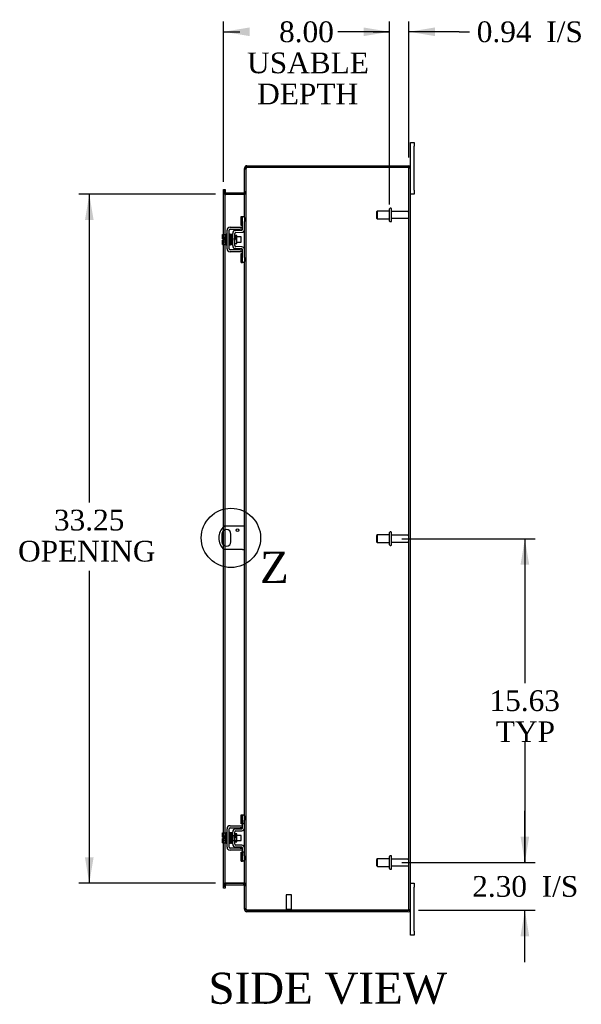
# Model space of a CAD drawing. Header units: inches. Extents: x 6 to 235, y 0 to 157.
# Tile 5 of 8: x 131 to 159, y 55 to 103. Entities that reach past the tile are written whole.
import ezdxf
from ezdxf.enums import TextEntityAlignment as Align
from ezdxf.lldxf.tags import DXFTag

# ---------------------------------------------------------------- set-up
doc = ezdxf.new("R2010")
doc.units = ezdxf.units.IN
doc.header["$MEASUREMENT"] = 0
doc.layers.get('0').update_dxf_attribs({"linetype": 'CONTINUOUS'})
for name, color, linetype in [('COM40153-1', 7, 'CONTINUOUS'), ('COM42667', 7, 'CONTINUOUS'), ('COM42780', 7, 'CONTINUOUS'), ('COM48445', 7, 'CONTINUOUS'), ('DEFAULT', 7, 'CONTINUOUS'), ('FET07710', 7, 'CONTINUOUS'), ('SCC19011', 7, 'CONTINUOUS'), ('SPR20265', 7, 'CONTINUOUS'), ('STD21878', 7, 'CONTINUOUS'), ('STD26094', 7, 'CONTINUOUS'), ('WAF25035', 7, 'CONTINUOUS')]:
    doc.layers.add(name, color=color, linetype=linetype)
doc.styles.add('SEACAD_TIMES_NEW_ROMAN', font='times.ttf')
tags = doc.linetypes.add('CENTER2', pattern=[1.125, 0.75, -0.125, 0.125, -0.125]).pattern_tags.tags
tags[10:11] = [DXFTag(74, 4), DXFTag(75, 0), DXFTag(340, '0'), DXFTag(46, 0.0), DXFTag(50, 0.0), DXFTag(44, 0.0), DXFTag(45, 0.0)]
tags[8:9] = [DXFTag(74, 4), DXFTag(75, 0), DXFTag(340, '0'), DXFTag(46, 0.0), DXFTag(50, 0.0), DXFTag(44, 0.0), DXFTag(45, 0.0)]
tags[6:7] = [DXFTag(74, 4), DXFTag(75, 0), DXFTag(340, '0'), DXFTag(46, 0.0), DXFTag(50, 0.0), DXFTag(44, 0.0), DXFTag(45, 0.0)]
tags[4:5] = [DXFTag(74, 4), DXFTag(75, 0), DXFTag(340, '0'), DXFTag(46, 0.0), DXFTag(50, 0.0), DXFTag(44, 0.0), DXFTag(45, 0.0)]

# ---------------------------------------------------------------- blocks, each defined once
blk = doc.blocks.new('GDIMGGROUP5')
at = {"layer": 'DEFAULT', "linetype": 'Continuous'}
for points in [[(156.035, 63.387), (155.618, 63.387), (155.826, 62.137)], [(156.035, 58.584), (155.826, 59.834), (155.618, 58.584)]]:
    blk.add_hatch(color=136, dxfattribs=at).paths.add_polyline_path(points)
at = {"layer": 'DEFAULT', "color": 136, "linetype": 'Continuous'}
for p, q in [((155.826, 62.137), (155.826, 64.637)), ((149.898, 62.137), (156.326, 62.137)), ((150.699, 59.834), (156.326, 59.834)), ((155.826, 57.334), (155.826, 59.834))]:
    blk.add_line(p, q, dxfattribs=at)
at = {"layer": 'DEFAULT', "color": 136, "linetype": 'Continuous', "style": 'SEACAD_TIMES_NEW_ROMAN'}
for s, p in [('2.30', (153.285, 61.485)), ('I/S', (156.639, 61.485))]:
    blk.add_text(s, height=1, dxfattribs=at).set_placement(p, align=Align.TOP_LEFT)
blk = doc.blocks.new('GDIMGGROUP6')
at = {"layer": 'DEFAULT', "linetype": 'Continuous'}
for points in [[(156.035, 76.512), (155.826, 77.762), (155.618, 76.512)], [(156.035, 63.387), (155.618, 63.387), (155.826, 62.137)]]:
    blk.add_hatch(color=136, dxfattribs=at).paths.add_polyline_path(points)
at = {"layer": 'DEFAULT', "color": 136, "linetype": 'Continuous'}
for p, q in [((149.898, 77.762), (156.326, 77.762)), ((155.826, 77.762), (155.826, 70.799)), ((155.826, 67.949), (155.826, 62.137)), ((149.898, 62.137), (156.326, 62.137))]:
    blk.add_line(p, q, dxfattribs=at)
at = {"layer": 'DEFAULT', "color": 136, "linetype": 'Continuous', "style": 'SEACAD_TIMES_NEW_ROMAN'}
for s, p in [('15.63', (154.12, 70.449)), ('TYP', (154.428, 68.949))]:
    blk.add_text(s, height=1, dxfattribs=at).set_placement(p, align=Align.TOP_LEFT)
blk = doc.blocks.new('GDIMGGROUP13')
at = {"layer": 'DEFAULT', "linetype": 'Continuous'}
for points in [[(142.544, 102.431), (141.294, 102.223), (142.544, 102.015)], [(148.048, 102.431), (148.048, 102.015), (149.298, 102.223)]]:
    blk.add_hatch(color=136, dxfattribs=at).paths.add_polyline_path(points)
at = {"layer": 'DEFAULT', "color": 136, "linetype": 'Continuous'}
for p, q in [((141.294, 94.988), (141.294, 102.723)), ((149.298, 93.887), (149.298, 102.723)), ((141.294, 102.223), (142.078, 102.223)), ((148.513, 102.223), (149.298, 102.223))]:
    blk.add_line(p, q, dxfattribs=at)
at = {"layer": 'DEFAULT', "color": 136, "linetype": 'Continuous', "style": 'SEACAD_TIMES_NEW_ROMAN'}
for s, p in [('8.00', (143.969, 102.723)), ('USABLE', (142.428, 101.223)), ('DEPTH', (142.914, 99.723))]:
    blk.add_text(s, height=1, dxfattribs=at).set_placement(p, align=Align.TOP_LEFT)
blk = doc.blocks.new('GDIMGGROUP20')
at = {"layer": 'DEFAULT', "linetype": 'Continuous'}
for points in [[(134.606, 93.137), (135.022, 93.137), (134.814, 94.387)], [(134.606, 62.387), (134.814, 61.137), (135.022, 62.387)]]:
    blk.add_hatch(color=136, dxfattribs=at).paths.add_polyline_path(points)
at = {"layer": 'DEFAULT', "color": 136, "linetype": 'Continuous'}
for p, q in [((140.902, 94.387), (134.314, 94.387)), ((134.814, 94.387), (134.814, 79.511)), ((134.814, 76.205), (134.814, 61.137)), ((140.902, 61.137), (134.314, 61.137))]:
    blk.add_line(p, q, dxfattribs=at)
at = {"layer": 'DEFAULT', "color": 136, "linetype": 'Continuous', "style": 'SEACAD_TIMES_NEW_ROMAN'}
for s, p in [('33.25', (133.108, 79.161)), ('OPENING ', (131.378, 77.661))]:
    blk.add_text(s, height=1, dxfattribs=at).set_placement(p, align=Align.TOP_LEFT)
blk = doc.blocks.new('GDIMGGROUP26')
at = {"layer": 'DEFAULT', "linetype": 'Continuous'}
for points in [[(148.048, 102.431), (148.048, 102.015), (149.298, 102.223)], [(151.485, 102.431), (150.235, 102.223), (151.485, 102.015)]]:
    blk.add_hatch(color=136, dxfattribs=at).paths.add_polyline_path(points)
at = {"layer": 'DEFAULT', "color": 136, "linetype": 'Continuous'}
for p, q in [((149.298, 93.887), (149.298, 102.723)), ((150.235, 96.154), (150.235, 102.723)), ((149.298, 102.223), (146.798, 102.223)), ((152.656, 102.223), (150.235, 102.223)), ((152.656, 102.223), (153.156, 102.223))]:
    blk.add_line(p, q, dxfattribs=at)
at = {"layer": 'DEFAULT', "color": 136, "linetype": 'Continuous', "style": 'SEACAD_TIMES_NEW_ROMAN'}
for s, p in [('0.94', (153.506, 102.723)), ('I/S', (156.86, 102.723))]:
    blk.add_text(s, height=1, dxfattribs=at).set_placement(p, align=Align.TOP_LEFT)
blk = doc.blocks.new('SE1')
at = {"color": 136, "linetype": 'Continuous', "style": 'SEACAD_TIMES_NEW_ROMAN'}
blk.add_text('Z', height=1.5, dxfattribs=at).set_placement((143.052, 77.133), align=Align.TOP_LEFT)
blk = doc.blocks.new('SE')
at = {"layer": 'DEFAULT', "color": 7, "linetype": 'CENTER2'}
blk.add_circle((141.65, 77.802), 1.431, dxfattribs=at)
at = {"layer": 'DEFAULT'}
blk.add_blockref('SE1', (0, 0), dxfattribs=at)

msp = doc.modelspace()

# ---------------------------------------------------------------- linework, layer by layer
at = {"layer": 'COM40153-1', "color": 7}
for p, q in [((141.213, 77.983), (141.213, 77.62)), ((142.199, 78.364), (141.31, 78.364)), ((141.65, 77.62), (141.65, 77.983)), ((142.307, 78.364), (142.199, 78.364)), ((142.199, 77.239), (141.31, 77.239)), ((142.199, 77.239), (142.307, 77.239))]:
    msp.add_line(p, q, dxfattribs=at)
msp.add_circle((141.963, 78.177), 0.0625, dxfattribs=at)
for centre, radius, start, end in [((141.807, 77.802), 0.75, 131.4096, 228.5904), ((141.432, 77.983), 0.218, 0, 180), ((141.432, 77.62), 0.218, 180, 0)]:
    msp.add_arc(centre, radius, start, end, dxfattribs=at)
at = {"layer": 'COM42667', "color": 7}
for p, q in [((141.461, 91.754), (141.461, 92.645)), ((141.556, 91.754), (141.556, 92.645)), ((141.604, 92.788), (142.087, 92.788)), ((141.604, 92.693), (142.087, 92.693)), ((142.087, 92.788), (142.212, 92.788)), ((142.212, 92.693), (142.087, 92.693)), ((142.087, 91.706), (141.604, 91.706)), ((142.087, 91.706), (142.212, 91.706)), ((142.087, 91.611), (141.604, 91.611)), ((142.212, 91.611), (142.087, 91.611)), ((141.461, 62.878), (141.461, 63.769)), ((141.556, 62.878), (141.556, 63.769)), ((141.604, 63.912), (142.087, 63.912)), ((141.604, 63.817), (142.087, 63.817)), ((142.087, 63.912), (142.212, 63.912)), ((142.212, 63.817), (142.087, 63.817)), ((142.087, 62.83), (141.604, 62.83)), ((142.087, 62.735), (141.604, 62.735)), ((142.087, 62.83), (142.212, 62.83)), ((142.212, 62.735), (142.087, 62.735))]:
    msp.add_line(p, q, dxfattribs=at)
for centre, radius, start, end in [((141.604, 92.645), 0.143, 90, 180), ((141.604, 92.645), 0.048, 90, 180), ((141.604, 91.754), 0.143, 180, 270), ((141.604, 91.754), 0.048, 180, 270), ((141.604, 63.769), 0.143, 90, 180), ((141.604, 63.769), 0.048, 90, 180), ((141.604, 62.878), 0.143, 180, 270), ((141.604, 62.878), 0.048, 180, 270)]:
    msp.add_arc(centre, radius, start, end, dxfattribs=at)
at = {"layer": 'COM42780', "color": 7}
for p, q in [((142.147, 92.878), (142.147, 93.315)), ((142.147, 93.315), (142.198, 93.315)), ((142.212, 93.315), (142.198, 93.315)), ((142.212, 93.065), (142.212, 93.315)), ((142.212, 93.315), (142.307, 93.315)), ((142.307, 93.268), (142.307, 93.065)), ((141.875, 92.639), (142.164, 92.645)), ((142.198, 92.878), (142.147, 92.878)), ((142.198, 92.878), (142.212, 92.878)), ((142.212, 92.693), (142.212, 93.065)), ((142.307, 92.693), (142.307, 93.065)), ((141.735, 91.903), (141.735, 92.496)), ((141.83, 91.903), (141.83, 92.496)), ((141.925, 92.395), (141.858, 92.395)), ((141.877, 92.544), (142.166, 92.55)), ((141.925, 92.005), (141.925, 92.395)), ((141.83, 92.005), (141.925, 92.005)), ((142.164, 91.755), (141.875, 91.76)), ((142.166, 91.85), (141.877, 91.855)), ((142.212, 91.334), (142.212, 91.707)), ((142.307, 91.334), (142.307, 91.707)), ((142.147, 91.084), (142.147, 91.521)), ((142.147, 91.521), (142.198, 91.521)), ((142.212, 91.521), (142.198, 91.521)), ((142.212, 91.084), (142.212, 91.334)), ((142.307, 91.334), (142.307, 91.131)), ((142.147, 91.084), (142.198, 91.084)), ((142.198, 91.084), (142.212, 91.084)), ((142.307, 91.084), (142.212, 91.084)), ((142.147, 64.002), (142.147, 64.439)), ((142.147, 64.439), (142.198, 64.439)), ((142.212, 64.439), (142.198, 64.439)), ((142.212, 64.189), (142.212, 64.439)), ((142.212, 64.439), (142.307, 64.439)), ((142.212, 63.817), (142.212, 64.189)), ((142.214, 64.002), (142.214, 64.439)), ((142.307, 64.392), (142.307, 64.189)), ((142.307, 63.817), (142.307, 64.189)), ((141.875, 63.763), (142.164, 63.769)), ((141.877, 63.668), (142.166, 63.674)), ((142.198, 64.002), (142.147, 64.002)), ((142.198, 64.002), (142.212, 64.002)), ((142.307, 64.002), (142.212, 64.002)), ((141.735, 63.027), (141.735, 63.62)), ((141.735, 63.449), (141.925, 63.449)), ((141.925, 63.43), (141.735, 63.43)), ((141.735, 63.217), (141.925, 63.217)), ((141.735, 63.199), (141.925, 63.199)), ((141.83, 63.027), (141.83, 63.62)), ((141.858, 63.519), (141.83, 63.519)), ((141.925, 63.519), (141.858, 63.519)), ((141.925, 63.129), (141.925, 63.519)), ((141.83, 63.129), (141.925, 63.129)), ((142.164, 62.879), (141.875, 62.884)), ((142.166, 62.974), (141.877, 62.979)), ((142.212, 62.458), (142.212, 62.831)), ((142.307, 62.458), (142.307, 62.831)), ((142.147, 62.208), (142.147, 62.645)), ((142.147, 62.645), (142.198, 62.645)), ((142.212, 62.645), (142.198, 62.645)), ((142.307, 62.645), (142.212, 62.645)), ((142.213, 62.513), (142.212, 62.513)), ((142.213, 62.483), (142.212, 62.483)), ((142.212, 62.208), (142.212, 62.458)), ((142.213, 62.404), (142.212, 62.404)), ((142.213, 62.398), (142.212, 62.398)), ((142.213, 62.374), (142.212, 62.374)), ((142.213, 62.34), (142.212, 62.34)), ((142.213, 62.513), (142.213, 62.398)), ((142.213, 62.398), (142.213, 62.374)), ((142.213, 62.374), (142.213, 62.34)), ((142.214, 62.208), (142.214, 62.645)), ((142.307, 62.458), (142.307, 62.255)), ((142.147, 62.208), (142.198, 62.208)), ((142.198, 62.208), (142.212, 62.208)), ((142.307, 62.208), (142.212, 62.208))]:
    msp.add_line(p, q, dxfattribs=at)
for centre, radius, start, end in [((142.164, 92.693), 0.048, 271, 0), ((142.164, 92.693), 0.143, 271, 0), ((141.878, 92.496), 0.143, 91, 180), ((141.878, 92.496), 0.048, 91, 180), ((141.878, 91.903), 0.143, 180, 269), ((141.878, 91.903), 0.048, 180, 269), ((142.164, 91.707), 0.048, 0, 89), ((142.164, 91.707), 0.143, 0, 89), ((141.878, 63.62), 0.143, 91, 180), ((141.878, 63.62), 0.048, 91, 180), ((142.164, 63.817), 0.048, 271, 0), ((142.164, 63.817), 0.143, 271, 0), ((141.878, 63.027), 0.143, 180, 269), ((141.878, 63.027), 0.048, 180, 269), ((142.164, 62.831), 0.048, 0, 89), ((142.164, 62.831), 0.143, 0, 89)]:
    msp.add_arc(centre, radius, start, end, dxfattribs=at)
at = {"layer": 'COM48445', "color": 7}
for p, q in [((142.331, 95.654), (142.307, 95.654)), ((142.307, 95.654), (142.307, 95.629)), ((142.307, 95.629), (142.307, 95.628)), ((142.307, 95.629), (142.379, 95.629)), ((142.379, 95.628), (142.307, 95.628)), ((142.307, 93.268), (142.307, 95.628)), ((142.307, 95.611), (142.379, 95.611)), ((142.379, 95.654), (142.331, 95.654)), ((142.379, 95.654), (142.379, 95.629)), ((142.379, 95.629), (142.379, 95.628)), ((142.379, 59.895), (142.379, 95.628)), ((142.415, 95.69), (142.415, 95.762)), ((142.415, 95.762), (150.199, 95.762)), ((142.415, 95.69), (150.199, 95.69)), ((150.199, 95.689), (142.415, 95.689)), ((150.3, 95.69), (150.199, 95.69)), ((150.199, 95.689), (150.3, 95.689)), ((150.235, 59.87), (150.235, 95.654)), ((150.235, 95.654), (150.307, 95.654)), ((150.307, 59.87), (150.307, 95.654)), ((141.294, 94.617), (141.366, 94.617)), ((141.294, 94.54), (141.294, 94.617)), ((141.366, 94.617), (141.366, 94.54)), ((141.294, 94.54), (141.294, 94.533)), ((141.294, 94.488), (141.294, 94.533)), ((141.366, 94.533), (141.294, 94.533)), ((141.294, 94.495), (141.366, 94.495)), ((141.294, 92.441), (141.294, 94.488)), ((141.294, 94.477), (141.366, 94.477)), ((141.366, 94.54), (141.366, 94.533)), ((141.366, 94.533), (141.366, 94.488)), ((141.366, 92.441), (141.366, 94.488)), ((141.402, 94.459), (141.402, 94.387)), ((141.402, 94.459), (142.271, 94.459)), ((141.402, 94.387), (142.271, 94.387)), ((142.271, 94.373), (141.402, 94.373)), ((142.271, 94.459), (142.271, 94.387)), ((142.379, 94.495), (142.307, 94.495)), ((142.379, 94.477), (142.307, 94.477)), ((142.307, 91.707), (142.307, 92.693)), ((141.294, 92.234), (141.294, 92.441)), ((141.294, 92.166), (141.294, 92.234)), ((141.366, 91.959), (141.366, 92.441)), ((141.294, 91.959), (141.294, 92.166)), ((141.294, 78.349), (141.294, 91.959)), ((141.366, 78.364), (141.366, 91.959)), ((142.307, 64.392), (142.307, 91.131)), ((141.294, 78.152), (141.294, 78.349)), ((141.294, 77.451), (141.294, 78.152)), ((141.366, 78.191), (141.366, 78.364)), ((141.366, 77.412), (141.366, 78.191)), ((141.294, 77.254), (141.294, 77.451)), ((141.294, 63.565), (141.294, 77.254)), ((141.366, 77.239), (141.366, 77.412)), ((141.366, 63.565), (141.366, 77.239)), ((142.307, 62.831), (142.307, 63.817)), ((141.294, 63.358), (141.294, 63.565)), ((141.294, 63.29), (141.294, 63.358)), ((141.294, 63.083), (141.294, 63.29)), ((141.366, 63.083), (141.366, 63.565)), ((141.294, 61.035), (141.294, 63.083)), ((141.366, 61.035), (141.366, 63.083)), ((142.307, 59.895), (142.307, 62.255)), ((141.294, 61.046), (141.366, 61.046)), ((141.294, 60.99), (141.294, 61.035)), ((141.366, 61.029), (141.294, 61.029)), ((141.294, 60.983), (141.294, 60.99)), ((141.294, 60.99), (141.366, 60.99)), ((141.294, 60.907), (141.294, 60.983)), ((141.366, 60.907), (141.294, 60.907)), ((141.366, 61.035), (141.366, 60.99)), ((141.366, 60.983), (141.366, 60.99)), ((141.366, 60.983), (141.366, 60.907)), ((141.402, 61.15), (142.271, 61.15)), ((141.402, 61.065), (141.402, 61.137)), ((141.402, 61.137), (142.271, 61.137)), ((141.402, 61.065), (142.271, 61.065)), ((142.271, 61.065), (142.271, 61.137)), ((142.379, 61.046), (142.307, 61.046)), ((142.307, 61.029), (142.379, 61.029)), ((142.307, 59.912), (142.379, 59.912)), ((142.307, 59.895), (142.307, 59.894)), ((142.379, 59.895), (142.307, 59.895)), ((142.307, 59.894), (142.379, 59.894)), ((142.307, 59.894), (142.307, 59.87)), ((142.331, 59.87), (142.307, 59.87)), ((142.379, 59.87), (142.331, 59.87)), ((142.379, 59.895), (142.379, 59.894)), ((142.379, 59.894), (142.379, 59.87)), ((150.235, 59.87), (150.307, 59.87)), ((142.415, 59.834), (150.199, 59.834)), ((150.199, 59.834), (142.415, 59.834)), ((142.415, 59.834), (142.415, 59.762)), ((150.199, 59.762), (142.415, 59.762)), ((150.199, 59.834), (150.3, 59.834)), ((150.3, 59.834), (150.199, 59.834))]:
    msp.add_line(p, q, dxfattribs=at)
for centre, radius, start, end in [((142.415, 95.654), 0.108, 90, 180), ((142.415, 95.654), 0.036, 128.7236, 180), ((142.415, 95.654), 0.036, 90, 128.7236), ((150.199, 95.654), 0.108, 19.4712, 90), ((150.199, 95.654), 0.036, 0, 90), ((150.199, 95.654), 0.108, 0, 19.4712), ((141.402, 94.495), 0.108, 180, 259.6031), ((141.399, 94.479), 0.106, 181.2987, 271.2013), ((141.402, 94.495), 0.036, 180, 270), ((141.402, 94.495), 0.108, 259.6031, 270), ((142.271, 94.495), 0.036, 270, 0), ((142.273, 94.479), 0.106, 268.8065, 358.6935), ((142.271, 94.495), 0.108, 270, 280.3994), ((142.271, 94.495), 0.108, 280.3994, 360), ((141.399, 61.044), 0.106, 88.8065, 178.6935), ((141.402, 61.029), 0.108, 100.3965, 180), ((141.402, 61.029), 0.036, 90, 180), ((141.402, 61.029), 0.108, 90, 100.3965), ((142.273, 61.044), 0.106, 1.2987, 91.2013), ((142.271, 61.029), 0.108, 79.6015, 90), ((142.271, 61.029), 0.036, 0, 90), ((142.271, 61.029), 0.108, 0, 79.6015), ((142.415, 59.87), 0.108, 180, 270), ((142.415, 59.87), 0.036, 180, 231.2764), ((150.199, 59.87), 0.036, 270, 0), ((150.199, 59.87), 0.108, 340.5288, 0), ((142.415, 59.87), 0.036, 231.2764, 270), ((150.199, 59.87), 0.108, 270, 340.5288)]:
    msp.add_arc(centre, radius, start, end, dxfattribs=at)
for centre, major_axis, start_param, end_param in [((150.199, 95.654), (-0.036, 0), 3.141593, 4.712389), ((150.199, 95.654), (-0.108, 0), 3.141593, 3.48143), ((150.199, 59.87), (-0.036, 0), 1.570796, 3.141593), ((150.199, 59.87), (-0.108, 0), 2.801756, 3.141593)]:
    msp.add_ellipse(centre, major_axis=major_axis, ratio=0.997813, start_param=start_param, end_param=end_param, dxfattribs=at)
for points, knots in [([(142.415, 95.689), (142.4, 95.684), (142.386, 95.679), (142.36, 95.669), (142.348, 95.664), (142.328, 95.653), (142.32, 95.648), (142.309, 95.638), (142.307, 95.633), (142.307, 95.628)], [0, 0, 0, 0, 0.25, 0.25, 0.5, 0.5, 0.75, 0.75, 1, 1, 1, 1]), ([(142.415, 95.689), (142.41, 95.684), (142.405, 95.679), (142.396, 95.669), (142.392, 95.664), (142.386, 95.653), (142.383, 95.648), (142.38, 95.638), (142.379, 95.633), (142.379, 95.628)], [0, 0, 0, 0, 0.25, 0.25, 0.5, 0.5, 0.75, 0.75, 1, 1, 1, 1]), ([(141.366, 94.477), (141.366, 94.466), (141.366, 94.456), (141.368, 94.435), (141.37, 94.425), (141.374, 94.411), (141.375, 94.406), (141.379, 94.397), (141.381, 94.392), (141.385, 94.384), (141.388, 94.38), (141.393, 94.376), (141.394, 94.375), (141.398, 94.374), (141.4, 94.373), (141.402, 94.373)], [0, 0, 0, 0, 0.25, 0.25, 0.5, 0.5, 0.625, 0.625, 0.75, 0.75, 0.875, 0.875, 0.9375, 0.9375, 1, 1, 1, 1]), ([(142.271, 94.373), (142.272, 94.373), (142.274, 94.374), (142.278, 94.375), (142.279, 94.376), (142.284, 94.38), (142.287, 94.384), (142.292, 94.392), (142.293, 94.397), (142.297, 94.406), (142.298, 94.411), (142.302, 94.425), (142.304, 94.435), (142.306, 94.456), (142.307, 94.466), (142.307, 94.477)], [0, 0, 0, 0, 0.0625, 0.0625, 0.125, 0.125, 0.25, 0.25, 0.375, 0.375, 0.5, 0.5, 0.75, 0.75, 1, 1, 1, 1]), ([(141.402, 61.15), (141.4, 61.15), (141.398, 61.149), (141.394, 61.148), (141.393, 61.147), (141.388, 61.143), (141.385, 61.139), (141.381, 61.131), (141.379, 61.127), (141.375, 61.117), (141.374, 61.113), (141.37, 61.098), (141.368, 61.088), (141.366, 61.067), (141.366, 61.057), (141.366, 61.046)], [0, 0, 0, 0, 0.0625, 0.0625, 0.125, 0.125, 0.25, 0.25, 0.375, 0.375, 0.5, 0.5, 0.75, 0.75, 1, 1, 1, 1]), ([(142.307, 61.046), (142.307, 61.057), (142.306, 61.067), (142.304, 61.088), (142.302, 61.098), (142.298, 61.113), (142.297, 61.117), (142.293, 61.127), (142.292, 61.131), (142.287, 61.139), (142.284, 61.143), (142.279, 61.147), (142.278, 61.148), (142.274, 61.149), (142.272, 61.15), (142.271, 61.15)], [0, 0, 0, 0, 0.25, 0.25, 0.5, 0.5, 0.625, 0.625, 0.75, 0.75, 0.875, 0.875, 0.9375, 0.9375, 1, 1, 1, 1]), ([(142.307, 59.895), (142.307, 59.89), (142.309, 59.885), (142.32, 59.875), (142.328, 59.87), (142.348, 59.859), (142.36, 59.854), (142.386, 59.844), (142.4, 59.839), (142.415, 59.834)], [0, 0, 0, 0, 0.25, 0.25, 0.5, 0.5, 0.75, 0.75, 1, 1, 1, 1]), ([(142.379, 59.895), (142.379, 59.89), (142.38, 59.885), (142.383, 59.875), (142.386, 59.87), (142.392, 59.859), (142.396, 59.854), (142.405, 59.844), (142.41, 59.839), (142.415, 59.834)], [0, 0, 0, 0, 0.25, 0.25, 0.5, 0.5, 0.75, 0.75, 1, 1, 1, 1])]:
    msp.add_open_spline(points, degree=3, knots=knots, dxfattribs=at)
at = {"layer": 'FET07710', "color": 7}
for p, q in [((150.307, 96.699), (150.307, 96.887)), ((150.307, 96.887), (150.494, 96.887)), ((150.307, 95.654), (150.307, 96.699)), ((150.494, 96.887), (150.494, 96.699)), ((150.494, 94.574), (150.494, 96.699)), ((150.494, 94.574), (150.494, 94.387)), ((150.494, 94.387), (150.307, 94.387)), ((150.307, 61.137), (150.494, 61.137)), ((150.494, 61.137), (150.494, 60.949)), ((150.494, 58.824), (150.494, 60.949)), ((150.307, 58.824), (150.307, 59.87)), ((150.307, 58.637), (150.307, 58.824)), ((150.494, 58.637), (150.307, 58.637)), ((150.494, 58.824), (150.494, 58.637))]:
    msp.add_line(p, q, dxfattribs=at)
at = {"layer": 'SCC19011', "color": 7}
for p, q in [((141.235, 92.441), (141.416, 92.441)), ((141.235, 92.308), (141.235, 92.441)), ((141.235, 92.308), (141.416, 92.308)), ((141.235, 92.234), (141.235, 92.308)), ((141.33, 92.234), (141.235, 92.234)), ((141.33, 92.166), (141.33, 92.234)), ((141.579, 92.322), (141.556, 92.322)), ((141.629, 92.322), (141.614, 92.322)), ((141.679, 92.322), (141.664, 92.322)), ((141.729, 92.322), (141.714, 92.322)), ((142.148, 92.322), (141.925, 92.322)), ((142.148, 92.078), (142.148, 92.322)), ((141.235, 92.091), (141.235, 92.166)), ((141.33, 92.166), (141.235, 92.166)), ((141.235, 92.091), (141.416, 92.091)), ((141.235, 91.959), (141.235, 92.091)), ((141.235, 91.959), (141.416, 91.959)), ((141.556, 92.078), (141.588, 92.078)), ((141.623, 92.078), (141.638, 92.078)), ((141.673, 92.078), (141.688, 92.078)), ((141.723, 92.078), (141.735, 92.078)), ((141.925, 92.078), (142.148, 92.078)), ((141.235, 63.565), (141.416, 63.565)), ((141.235, 63.432), (141.235, 63.565)), ((141.235, 63.432), (141.416, 63.432)), ((141.235, 63.358), (141.235, 63.432)), ((141.33, 63.358), (141.235, 63.358)), ((141.235, 63.215), (141.235, 63.29)), ((141.33, 63.29), (141.235, 63.29)), ((141.235, 63.215), (141.416, 63.215)), ((141.235, 63.083), (141.235, 63.215)), ((141.33, 63.29), (141.33, 63.358)), ((141.579, 63.446), (141.556, 63.446)), ((141.556, 63.202), (141.588, 63.202)), ((141.629, 63.446), (141.614, 63.446)), ((141.623, 63.202), (141.638, 63.202)), ((141.679, 63.446), (141.664, 63.446)), ((141.673, 63.202), (141.688, 63.202)), ((141.729, 63.446), (141.714, 63.446)), ((141.723, 63.202), (141.735, 63.202)), ((142.148, 63.446), (141.925, 63.446)), ((141.925, 63.202), (142.148, 63.202)), ((142.148, 63.202), (142.148, 63.446)), ((141.235, 63.083), (141.416, 63.083))]:
    msp.add_line(p, q, dxfattribs=at)
at = {"layer": 'SPR20265', "color": 7}
for p, q in [((141.834, 92.2), (141.869, 92.2)), ((141.834, 63.324), (141.869, 63.324))]:
    msp.add_line(p, q, dxfattribs=at)
for centre, radius, start, end in [((146.537, 92.021), 4.985, 175.1825, 176.5376), ((141.688, 92.424), 0.0181, 0.2962, 180.6354), ((146.507, 92.022), 4.919, 179.5796, 179.9446), ((146.537, 63.145), 4.985, 175.1825, 176.5376), ((141.688, 63.548), 0.0181, 0.2962, 180.6354), ((146.507, 63.146), 4.919, 179.5796, 179.9446)]:
    msp.add_arc(centre, radius, start, end, dxfattribs=at)
for centre in [(141.57, 92.027), (141.57, 63.151)]:
    msp.add_ellipse(centre, major_axis=(-0.0175, 0), ratio=0.707107, start_param=0.666946, end_param=5.616239, dxfattribs=at)
for points, knots in [([(141.606, 92.44), (141.606, 92.441), (141.606, 92.443), (141.605, 92.445), (141.604, 92.448), (141.602, 92.451), (141.6, 92.453), (141.598, 92.455), (141.594, 92.457), (141.59, 92.458), (141.584, 92.457), (141.577, 92.453), (141.571, 92.445), (141.57, 92.439), (141.569, 92.435)], [0, 0, 0, 0, 0.03948, 0.078027, 0.11705, 0.157795, 0.20119, 0.247813, 0.297965, 0.351797, 0.472995, 0.624898, 0.803476, 1, 1, 1, 1]), ([(141.571, 92.436), (141.572, 92.437), (141.573, 92.435), (141.575, 92.416), (141.577, 92.382), (141.579, 92.341), (141.58, 92.299), (141.582, 92.261), (141.583, 92.228), (141.584, 92.201), (141.584, 92.175), (141.585, 92.145), (141.587, 92.11), (141.588, 92.07), (141.59, 92.03), (141.592, 91.993), (141.594, 91.966), (141.595, 91.962), (141.596, 91.961)], [0.0402294, 0.0402294, 0.0402294, 0.0402294, 0.0962651, 0.1836152, 0.2619538, 0.3312786, 0.3915016, 0.442594, 0.4845239, 0.5172899, 0.5463931, 0.5841023, 0.6308517, 0.6866387, 0.7514677, 0.8253147, 0.9081399, 0.9951321, 0.9951321, 0.9951321, 0.9951321]), ([(141.631, 91.965), (141.63, 91.966), (141.629, 91.969), (141.627, 91.995), (141.625, 92.031), (141.623, 92.071), (141.622, 92.11), (141.62, 92.145), (141.619, 92.175), (141.619, 92.201), (141.618, 92.228), (141.616, 92.261), (141.615, 92.3), (141.614, 92.342), (141.612, 92.384), (141.61, 92.42), (141.607, 92.441), (141.606, 92.443), (141.606, 92.442)], [0.007956, 0.007956, 0.007956, 0.007956, 0.0902869, 0.171964, 0.2449933, 0.3092617, 0.364675, 0.4111808, 0.4487353, 0.4777397, 0.5104186, 0.5522907, 0.6034131, 0.6638342, 0.7336337, 0.8128446, 0.9016052, 0.9648764, 0.9648764, 0.9648764, 0.9648764]), ([(141.621, 92.435), (141.62, 92.433), (141.618, 92.42), (141.616, 92.387), (141.614, 92.357), (141.614, 92.341), (141.614, 92.339)], [0.0980811, 0.0980811, 0.0980811, 0.0980811, 0.1865995, 0.265558, 0.3350739, 0.3442741, 0.3442741, 0.3442741, 0.3442741]), ([(141.658, 92.424), (141.658, 92.43), (141.657, 92.437), (141.65, 92.446), (141.644, 92.449), (141.639, 92.449), (141.636, 92.449), (141.632, 92.448), (141.629, 92.446), (141.626, 92.443), (141.623, 92.44), (141.622, 92.436), (141.622, 92.433), (141.622, 92.432)], [0, 0, 0, 0, 0.337377, 0.476585, 0.593946, 0.643993, 0.690857, 0.738213, 0.787078, 0.837877, 0.890521, 0.944659, 1, 1, 1, 1]), ([(141.623, 92.427), (141.624, 92.42), (141.625, 92.406), (141.628, 92.357), (141.63, 92.292), (141.633, 92.214), (141.635, 92.146), (141.637, 92.095), (141.639, 92.06), (141.64, 92.029), (141.642, 92.003), (141.643, 91.983), (141.644, 91.976), (141.645, 91.973)], [0, 0, 0, 0, 0.114294, 0.231558, 0.351881, 0.475184, 0.601502, 0.666038, 0.73132, 0.797347, 0.864154, 0.931706, 1, 1, 1, 1]), ([(141.68, 91.975), (141.679, 91.982), (141.677, 91.994), (141.674, 92.041), (141.672, 92.105), (141.669, 92.182), (141.667, 92.25), (141.665, 92.302), (141.664, 92.338), (141.662, 92.37), (141.661, 92.397), (141.659, 92.418), (141.658, 92.425), (141.658, 92.429)], [0, 0, 0, 0, 0.112746, 0.228925, 0.348457, 0.471495, 0.597916, 0.662714, 0.728399, 0.794948, 0.862394, 0.930748, 1, 1, 1, 1]), ([(141.671, 92.427), (141.67, 92.424), (141.669, 92.42), (141.666, 92.391), (141.665, 92.361), (141.664, 92.341), (141.664, 92.335)], [0, 0, 0, 0, 0.0919668, 0.1748964, 0.2488402, 0.2783531, 0.2783531, 0.2783531, 0.2783531]), ([(141.671, 92.423), (141.672, 92.421), (141.673, 92.418), (141.676, 92.391), (141.677, 92.357), (141.679, 92.319), (141.681, 92.282), (141.682, 92.248), (141.683, 92.221), (141.684, 92.196), (141.685, 92.171), (141.686, 92.14), (141.687, 92.105), (141.689, 92.066), (141.691, 92.027), (141.693, 91.995), (141.695, 91.976), (141.696, 91.975), (141.697, 91.975)], [0.0030122, 0.0030122, 0.0030122, 0.0030122, 0.091022, 0.173244, 0.246649, 0.3111806, 0.366841, 0.4136386, 0.4515377, 0.480786, 0.5130298, 0.5545547, 0.6053918, 0.6655607, 0.7350558, 0.813926, 0.9022499, 0.9590084, 0.9590084, 0.9590084, 0.9590084]), ([(141.731, 91.983), (141.73, 91.982), (141.729, 91.983), (141.727, 91.999), (141.725, 92.03), (141.724, 92.067), (141.722, 92.105), (141.721, 92.141), (141.72, 92.171), (141.719, 92.196), (141.718, 92.221), (141.717, 92.249), (141.716, 92.282), (141.714, 92.32), (141.712, 92.358), (141.71, 92.393), (141.708, 92.421), (141.707, 92.425), (141.706, 92.427)], [0.0480093, 0.0480093, 0.0480093, 0.0480093, 0.0949166, 0.1813907, 0.2591689, 0.3281055, 0.3880809, 0.4389475, 0.4806068, 0.513005, 0.5424172, 0.5805587, 0.6277127, 0.6838883, 0.749147, 0.8235602, 0.9071555, 1, 1, 1, 1]), ([(141.734, 92.434), (141.733, 92.434), (141.729, 92.432), (141.724, 92.427), (141.721, 92.42), (141.719, 92.409), (141.716, 92.384), (141.715, 92.354), (141.714, 92.333), (141.714, 92.33)], [0.5124949, 0.5124949, 0.5124949, 0.5124949, 0.5179414, 0.5252825, 0.5427797, 0.5635197, 0.6073984, 0.6548465, 0.6651182, 0.6651182, 0.6651182, 0.6651182]), ([(141.724, 92.403), (141.724, 92.403), (141.724, 92.402), (141.725, 92.391), (141.727, 92.367), (141.729, 92.327), (141.73, 92.286), (141.732, 92.246), (141.733, 92.207), (141.734, 92.181), (141.735, 92.173)], [0.5353084, 0.5353084, 0.5353084, 0.5353084, 0.5442341, 0.5647196, 0.6085363, 0.6562102, 0.6837797, 0.7157656, 0.752175, 0.7726485, 0.7726485, 0.7726485, 0.7726485]), ([(141.856, 92.401), (141.856, 92.403), (141.856, 92.405), (141.854, 92.409), (141.852, 92.413), (141.849, 92.416), (141.845, 92.418), (141.841, 92.419), (141.835, 92.419), (141.831, 92.417), (141.829, 92.416)], [0, 0, 0, 0, 0.0589773, 0.1211115, 0.1849679, 0.2490189, 0.31194, 0.3728411, 0.4898099, 0.5959107, 0.5959107, 0.5959107, 0.5959107]), ([(141.83, 92.296), (141.83, 92.291), (141.831, 92.273), (141.832, 92.24), (141.833, 92.215), (141.834, 92.2)], [0.6947964, 0.6947964, 0.6947964, 0.6947964, 0.7496304, 0.874808, 1, 1, 1, 1]), ([(141.869, 92.2), (141.868, 92.215), (141.867, 92.24), (141.865, 92.281), (141.864, 92.318), (141.862, 92.35), (141.86, 92.375), (141.859, 92.393), (141.857, 92.403), (141.856, 92.404), (141.856, 92.404)], [0, 0, 0, 0, 0.1236932, 0.2477957, 0.3722334, 0.4970307, 0.6222178, 0.7477992, 0.8737106, 0.9604174, 0.9604174, 0.9604174, 0.9604174]), ([(141.596, 91.963), (141.596, 91.961), (141.596, 91.959), (141.598, 91.955), (141.6, 91.951), (141.604, 91.947), (141.61, 91.945), (141.617, 91.945), (141.623, 91.948), (141.628, 91.952), (141.631, 91.958), (141.632, 91.962), (141.632, 91.964)], [0, 0, 0, 0, 0.065589, 0.134096, 0.204, 0.273642, 0.405923, 0.527776, 0.652215, 0.775569, 0.89228, 1, 1, 1, 1]), ([(141.631, 91.961), (141.632, 91.964), (141.634, 91.969), (141.636, 92.001), (141.637, 92.033), (141.638, 92.055), (141.639, 92.062)], [0, 0, 0, 0, 0.0928449, 0.1764674, 0.250932, 0.2834425, 0.2834425, 0.2834425, 0.2834425]), ([(141.644, 91.977), (141.645, 91.972), (141.646, 91.965), (141.653, 91.957), (141.658, 91.954), (141.663, 91.953), (141.666, 91.954), (141.67, 91.955), (141.673, 91.957), (141.676, 91.959), (141.679, 91.963), (141.68, 91.967), (141.68, 91.969), (141.68, 91.971)], [0, 0, 0, 0, 0.324319, 0.462115, 0.581304, 0.633213, 0.682431, 0.732423, 0.783847, 0.836789, 0.89085, 0.94542, 1, 1, 1, 1]), ([(141.682, 91.969), (141.683, 91.972), (141.684, 91.985), (141.686, 92.018), (141.688, 92.048), (141.689, 92.065), (141.689, 92.067)], [0.09883, 0.09883, 0.09883, 0.09883, 0.1878535, 0.2672072, 0.3370622, 0.3488919, 0.3488919, 0.3488919, 0.3488919]), ([(141.697, 91.978), (141.697, 91.978), (141.697, 91.976), (141.697, 91.973), (141.698, 91.971), (141.7, 91.968), (141.702, 91.965), (141.705, 91.963), (141.708, 91.962), (141.712, 91.961), (141.718, 91.962), (141.726, 91.966), (141.732, 91.974), (141.732, 91.98), (141.733, 91.984)], [0, 0, 0, 0, 0.039675, 0.078069, 0.116606, 0.156607, 0.199119, 0.244855, 0.294249, 0.347558, 0.468612, 0.621309, 0.801496, 1, 1, 1, 1]), ([(141.732, 91.98), (141.733, 91.983), (141.734, 91.988), (141.734, 91.996), (141.735, 91.999)], [0, 0, 0, 0, 0.03059774, 0.0478168, 0.0478168, 0.0478168, 0.0478168]), ([(141.83, 91.989), (141.831, 91.991), (141.832, 91.996), (141.833, 92), (141.833, 92.003)], [0.53898294, 0.53898294, 0.53898294, 0.53898294, 0.54759814, 0.56763313, 0.56763313, 0.56763313, 0.56763313]), ([(141.606, 63.564), (141.606, 63.565), (141.606, 63.567), (141.605, 63.569), (141.604, 63.572), (141.602, 63.575), (141.6, 63.577), (141.598, 63.579), (141.594, 63.581), (141.59, 63.582), (141.584, 63.581), (141.577, 63.577), (141.571, 63.569), (141.57, 63.563), (141.569, 63.559)], [0, 0, 0, 0, 0.03948, 0.078027, 0.11705, 0.157795, 0.20119, 0.247813, 0.297965, 0.351797, 0.472995, 0.624898, 0.803476, 1, 1, 1, 1]), ([(141.571, 63.56), (141.572, 63.561), (141.573, 63.559), (141.575, 63.54), (141.577, 63.506), (141.579, 63.465), (141.58, 63.423), (141.582, 63.385), (141.583, 63.352), (141.584, 63.325), (141.584, 63.299), (141.585, 63.269), (141.587, 63.234), (141.588, 63.194), (141.59, 63.154), (141.592, 63.117), (141.594, 63.09), (141.595, 63.086), (141.596, 63.085)], [0.0402294, 0.0402294, 0.0402294, 0.0402294, 0.0962651, 0.1836152, 0.2619538, 0.3312786, 0.3915016, 0.442594, 0.4845239, 0.5172899, 0.5463931, 0.5841023, 0.6308517, 0.6866387, 0.7514677, 0.8253147, 0.9081399, 0.9951321, 0.9951321, 0.9951321, 0.9951321]), ([(141.631, 63.089), (141.63, 63.09), (141.629, 63.093), (141.627, 63.119), (141.625, 63.155), (141.623, 63.195), (141.622, 63.234), (141.62, 63.269), (141.619, 63.299), (141.619, 63.325), (141.618, 63.352), (141.616, 63.385), (141.615, 63.424), (141.614, 63.466), (141.612, 63.508), (141.61, 63.544), (141.607, 63.565), (141.606, 63.567), (141.606, 63.566)], [0.007956, 0.007956, 0.007956, 0.007956, 0.0902869, 0.171964, 0.2449933, 0.3092617, 0.364675, 0.4111808, 0.4487353, 0.4777397, 0.5104186, 0.5522907, 0.6034131, 0.6638342, 0.7336337, 0.8128446, 0.9016052, 0.9648764, 0.9648764, 0.9648764, 0.9648764]), ([(141.621, 63.559), (141.62, 63.557), (141.618, 63.544), (141.616, 63.511), (141.614, 63.481), (141.614, 63.465), (141.614, 63.463)], [0.0980811, 0.0980811, 0.0980811, 0.0980811, 0.1865995, 0.265558, 0.3350739, 0.3442741, 0.3442741, 0.3442741, 0.3442741]), ([(141.658, 63.548), (141.658, 63.554), (141.657, 63.561), (141.65, 63.57), (141.644, 63.573), (141.639, 63.573), (141.636, 63.573), (141.632, 63.572), (141.629, 63.57), (141.626, 63.567), (141.623, 63.564), (141.622, 63.56), (141.622, 63.557), (141.622, 63.556)], [0, 0, 0, 0, 0.337377, 0.476585, 0.593946, 0.643993, 0.690857, 0.738213, 0.787078, 0.837877, 0.890521, 0.944659, 1, 1, 1, 1]), ([(141.623, 63.551), (141.624, 63.544), (141.625, 63.53), (141.628, 63.481), (141.63, 63.416), (141.633, 63.338), (141.635, 63.27), (141.637, 63.219), (141.639, 63.184), (141.64, 63.153), (141.642, 63.127), (141.643, 63.107), (141.644, 63.1), (141.645, 63.097)], [0, 0, 0, 0, 0.114294, 0.231558, 0.351881, 0.475184, 0.601502, 0.666038, 0.73132, 0.797347, 0.864154, 0.931706, 1, 1, 1, 1]), ([(141.68, 63.099), (141.679, 63.106), (141.677, 63.118), (141.674, 63.165), (141.672, 63.229), (141.669, 63.306), (141.667, 63.374), (141.665, 63.426), (141.664, 63.462), (141.662, 63.494), (141.661, 63.521), (141.659, 63.542), (141.658, 63.549), (141.658, 63.553)], [0, 0, 0, 0, 0.112746, 0.228925, 0.348457, 0.471495, 0.597916, 0.662714, 0.728399, 0.794948, 0.862394, 0.930748, 1, 1, 1, 1]), ([(141.671, 63.551), (141.67, 63.548), (141.669, 63.544), (141.666, 63.515), (141.665, 63.485), (141.664, 63.465), (141.664, 63.459)], [0, 0, 0, 0, 0.0919668, 0.1748964, 0.2488402, 0.2783531, 0.2783531, 0.2783531, 0.2783531]), ([(141.671, 63.547), (141.672, 63.545), (141.673, 63.542), (141.676, 63.515), (141.677, 63.481), (141.679, 63.443), (141.681, 63.406), (141.682, 63.372), (141.683, 63.345), (141.684, 63.32), (141.685, 63.295), (141.686, 63.264), (141.687, 63.229), (141.689, 63.19), (141.691, 63.151), (141.693, 63.119), (141.695, 63.1), (141.696, 63.099), (141.697, 63.099)], [0.0030122, 0.0030122, 0.0030122, 0.0030122, 0.091022, 0.173244, 0.246649, 0.3111806, 0.366841, 0.4136386, 0.4515377, 0.480786, 0.5130298, 0.5545547, 0.6053918, 0.6655607, 0.7350558, 0.813926, 0.9022499, 0.9590084, 0.9590084, 0.9590084, 0.9590084]), ([(141.682, 63.093), (141.683, 63.096), (141.684, 63.109), (141.686, 63.142), (141.688, 63.172), (141.689, 63.189), (141.689, 63.191)], [0.09883, 0.09883, 0.09883, 0.09883, 0.1878535, 0.2672072, 0.3370622, 0.3488919, 0.3488919, 0.3488919, 0.3488919]), ([(141.731, 63.107), (141.73, 63.106), (141.729, 63.107), (141.727, 63.123), (141.725, 63.154), (141.724, 63.191), (141.722, 63.229), (141.721, 63.265), (141.72, 63.295), (141.719, 63.32), (141.718, 63.345), (141.717, 63.373), (141.716, 63.406), (141.714, 63.444), (141.712, 63.482), (141.71, 63.517), (141.708, 63.545), (141.707, 63.549), (141.706, 63.551)], [0.0480093, 0.0480093, 0.0480093, 0.0480093, 0.0949166, 0.1813907, 0.2591689, 0.3281055, 0.3880809, 0.4389475, 0.4806068, 0.513005, 0.5424172, 0.5805587, 0.6277127, 0.6838883, 0.749147, 0.8235602, 0.9071555, 1, 1, 1, 1]), ([(141.734, 63.558), (141.733, 63.558), (141.729, 63.556), (141.724, 63.551), (141.721, 63.544), (141.719, 63.533), (141.716, 63.508), (141.715, 63.478), (141.714, 63.457), (141.714, 63.454)], [0.5124949, 0.5124949, 0.5124949, 0.5124949, 0.5179414, 0.5252825, 0.5427797, 0.5635197, 0.6073984, 0.6548465, 0.6651182, 0.6651182, 0.6651182, 0.6651182]), ([(141.724, 63.527), (141.724, 63.527), (141.724, 63.526), (141.725, 63.515), (141.727, 63.491), (141.729, 63.451), (141.73, 63.41), (141.732, 63.37), (141.733, 63.331), (141.734, 63.305), (141.735, 63.297)], [0.5353084, 0.5353084, 0.5353084, 0.5353084, 0.5442341, 0.5647196, 0.6085363, 0.6562102, 0.6837797, 0.7157656, 0.752175, 0.7726485, 0.7726485, 0.7726485, 0.7726485]), ([(141.856, 63.525), (141.856, 63.527), (141.856, 63.529), (141.854, 63.533), (141.852, 63.537), (141.849, 63.54), (141.845, 63.542), (141.841, 63.543), (141.835, 63.543), (141.831, 63.541), (141.829, 63.54)], [0, 0, 0, 0, 0.0589773, 0.1211115, 0.1849679, 0.2490189, 0.31194, 0.3728411, 0.4898099, 0.5959107, 0.5959107, 0.5959107, 0.5959107]), ([(141.83, 63.42), (141.83, 63.415), (141.831, 63.397), (141.832, 63.364), (141.833, 63.339), (141.834, 63.324)], [0.6947964, 0.6947964, 0.6947964, 0.6947964, 0.7496304, 0.874808, 1, 1, 1, 1]), ([(141.869, 63.324), (141.868, 63.339), (141.867, 63.364), (141.865, 63.405), (141.864, 63.442), (141.862, 63.474), (141.86, 63.499), (141.859, 63.517), (141.857, 63.527), (141.856, 63.528), (141.856, 63.528)], [0, 0, 0, 0, 0.1236932, 0.2477957, 0.3722334, 0.4970307, 0.6222178, 0.7477992, 0.8737106, 0.9604174, 0.9604174, 0.9604174, 0.9604174]), ([(141.596, 63.087), (141.596, 63.085), (141.596, 63.083), (141.598, 63.079), (141.6, 63.075), (141.604, 63.071), (141.61, 63.069), (141.617, 63.069), (141.623, 63.072), (141.628, 63.076), (141.631, 63.082), (141.632, 63.086), (141.632, 63.088)], [0, 0, 0, 0, 0.065589, 0.134096, 0.204, 0.273642, 0.405923, 0.527776, 0.652215, 0.775569, 0.89228, 1, 1, 1, 1]), ([(141.631, 63.085), (141.632, 63.088), (141.634, 63.093), (141.636, 63.125), (141.637, 63.157), (141.638, 63.179), (141.639, 63.186)], [0, 0, 0, 0, 0.0928449, 0.1764674, 0.250932, 0.2834425, 0.2834425, 0.2834425, 0.2834425]), ([(141.644, 63.101), (141.645, 63.096), (141.646, 63.089), (141.653, 63.081), (141.658, 63.078), (141.663, 63.077), (141.666, 63.078), (141.67, 63.079), (141.673, 63.081), (141.676, 63.083), (141.679, 63.087), (141.68, 63.091), (141.68, 63.093), (141.68, 63.095)], [0, 0, 0, 0, 0.324319, 0.462115, 0.581304, 0.633213, 0.682431, 0.732423, 0.783847, 0.836789, 0.89085, 0.94542, 1, 1, 1, 1]), ([(141.697, 63.102), (141.697, 63.102), (141.697, 63.1), (141.697, 63.097), (141.698, 63.095), (141.7, 63.092), (141.702, 63.089), (141.705, 63.087), (141.708, 63.086), (141.712, 63.085), (141.718, 63.086), (141.726, 63.09), (141.732, 63.098), (141.732, 63.104), (141.733, 63.108)], [0, 0, 0, 0, 0.039675, 0.078069, 0.116606, 0.156607, 0.199119, 0.244855, 0.294249, 0.347558, 0.468612, 0.621309, 0.801496, 1, 1, 1, 1]), ([(141.732, 63.104), (141.733, 63.107), (141.734, 63.112), (141.734, 63.12), (141.735, 63.123)], [0, 0, 0, 0, 0.03059774, 0.0478168, 0.0478168, 0.0478168, 0.0478168]), ([(141.83, 63.113), (141.831, 63.115), (141.832, 63.12), (141.833, 63.124), (141.833, 63.128)], [0.53898294, 0.53898294, 0.53898294, 0.53898294, 0.54759814, 0.56807305, 0.56807305, 0.56807305, 0.56807305])]:
    msp.add_open_spline(points, degree=3, knots=knots, dxfattribs=at)
at = {"layer": 'STD21878', "color": 7}
for p, q in [((144.564, 60.584), (144.314, 60.584)), ((144.314, 60.584), (144.314, 59.865)), ((144.564, 59.865), (144.564, 60.584)), ((144.579, 59.865), (144.298, 59.865)), ((144.298, 59.865), (144.298, 59.834)), ((144.579, 59.834), (144.579, 59.865)), ((144.298, 59.834), (144.298, 59.834)), ((144.579, 59.834), (144.579, 59.834))]:
    msp.add_line(p, q, dxfattribs=at)
at = {"layer": 'STD26094', "color": 7}
for p, q in [((149.298, 93.092), (149.298, 93.682)), ((149.368, 93.712), (149.328, 93.712)), ((149.398, 93.092), (149.398, 93.682)), ((148.71, 93.574), (148.673, 93.537)), ((148.673, 93.537), (148.673, 93.237)), ((148.673, 93.237), (148.71, 93.199)), ((148.71, 93.199), (148.71, 93.574)), ((149.298, 93.574), (148.71, 93.574)), ((148.71, 93.199), (149.298, 93.199)), ((150.175, 93.552), (149.398, 93.552)), ((149.398, 93.222), (150.175, 93.222)), ((149.328, 93.062), (149.368, 93.062)), ((148.71, 77.949), (148.673, 77.912)), ((148.71, 77.574), (148.71, 77.949)), ((149.298, 77.949), (148.71, 77.949)), ((149.298, 77.467), (149.298, 78.057)), ((149.368, 78.087), (149.328, 78.087)), ((149.398, 77.467), (149.398, 78.057)), ((150.175, 77.927), (149.398, 77.927)), ((148.673, 77.912), (148.673, 77.612)), ((148.673, 77.612), (148.71, 77.574)), ((148.71, 77.574), (149.298, 77.574)), ((149.398, 77.597), (150.175, 77.597)), ((149.328, 77.437), (149.368, 77.437)), ((148.71, 62.324), (148.673, 62.287)), ((148.673, 62.287), (148.673, 61.987)), ((148.71, 61.949), (148.71, 62.324)), ((149.298, 62.324), (148.71, 62.324)), ((149.298, 61.842), (149.298, 62.432)), ((149.368, 62.462), (149.328, 62.462)), ((149.398, 61.842), (149.398, 62.432)), ((150.175, 62.302), (149.398, 62.302)), ((148.673, 61.987), (148.71, 61.949)), ((148.71, 61.949), (149.298, 61.949)), ((149.328, 61.812), (149.368, 61.812)), ((149.398, 61.972), (150.175, 61.972))]:
    msp.add_line(p, q, dxfattribs=at)
for centre, radius, start, end in [((149.328, 93.682), 0.03, 90, 180), ((149.368, 93.682), 0.03, 0, 90), ((150.175, 93.492), 0.06, 0, 90), ((150.175, 93.282), 0.06, 270, 0), ((149.328, 93.092), 0.03, 180, 270), ((149.368, 93.092), 0.03, 270, 0), ((149.328, 78.057), 0.03, 90, 180), ((149.368, 78.057), 0.03, 0, 90), ((150.175, 77.867), 0.06, 0, 90), ((149.328, 77.467), 0.03, 180, 270), ((149.368, 77.467), 0.03, 270, 0), ((150.175, 77.657), 0.06, 270, 0), ((149.328, 62.432), 0.03, 90, 180), ((149.368, 62.432), 0.03, 0, 90), ((150.175, 62.242), 0.06, 0, 90), ((149.328, 61.842), 0.03, 180, 270), ((149.368, 61.842), 0.03, 270, 0), ((150.175, 62.032), 0.06, 270, 0)]:
    msp.add_arc(centre, radius, start, end, dxfattribs=at)
at = {"layer": 'WAF25035', "color": 7}
for p, q in [((141.416, 92.45), (141.416, 91.95)), ((141.461, 92.45), (141.416, 92.45)), ((141.416, 91.95), (141.461, 91.95)), ((141.416, 63.574), (141.416, 63.074)), ((141.461, 63.574), (141.416, 63.574)), ((141.416, 63.074), (141.461, 63.074))]:
    msp.add_line(p, q, dxfattribs=at)

# ---------------------------------------------------------------- block references
at = {"layer": 'DEFAULT', "color": 7}
for name in ['GDIMGGROUP13', 'GDIMGGROUP26', 'GDIMGGROUP20', 'SE', 'GDIMGGROUP6', 'GDIMGGROUP5']:
    msp.add_blockref(name, (0, 0), dxfattribs=at)

# ---------------------------------------------------------------- texts
at = {"layer": 'DEFAULT', "color": 7, "style": 'SEACAD_TIMES_NEW_ROMAN'}
msp.add_text('SIDE VIEW', height=1.5, dxfattribs=at).set_placement((140.562, 56.823), align=Align.TOP_LEFT)

doc.saveas('drawing.dxf')
